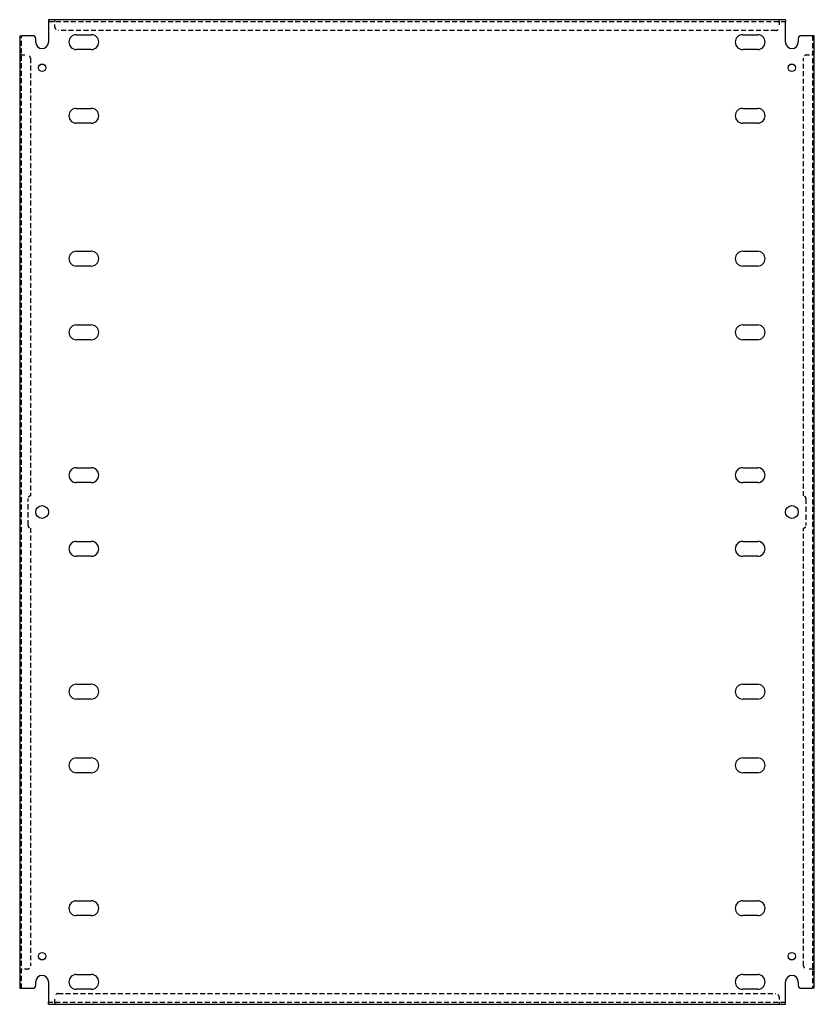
# Model space of a CAD drawing. Header units: inches. Extents: x 53 to 84, y 17.5 to 55.9.
import ezdxf

# ---------------------------------------------------------------- set-up
doc = ezdxf.new("R2010")
doc.units = ezdxf.units.IN
doc.header["$MEASUREMENT"] = 0
doc.linetypes.add('DASHED_SPACE', pattern=[0.2067, 0.1654, -0.0413])
doc.layers.add('Hidden Edges(ANSI)', color=7, linetype='DASHED_SPACE', lineweight=25)
doc.layers.add('Visible Edges(ANSI)', color=7, linetype='Continuous', lineweight=25)

msp = doc.modelspace()

# ---------------------------------------------------------------- linework, layer by layer
at = {"layer": 'Hidden Edges(ANSI)', "ltscale": 1.159087}
for p, q in [((54.095, 55.824), (82.845, 55.824)), ((82.845, 17.535), (54.095, 17.535))]:
    msp.add_line(p, q, dxfattribs=at)
at = {"layer": 'Hidden Edges(ANSI)', "ltscale": 0.129419}
for p, q in [((54.345, 55.824), (54.345, 55.892)), ((54.345, 55.824), (54.345, 55.892)), ((82.595, 55.824), (82.595, 55.892)), ((82.595, 55.824), (82.595, 55.892)), ((53.038, 54.517), (52.97, 54.517)), ((53.038, 54.517), (52.97, 54.517)), ((83.902, 54.517), (83.97, 54.517)), ((83.902, 54.517), (83.97, 54.517)), ((53.038, 18.842), (52.97, 18.842)), ((53.038, 18.842), (52.97, 18.842)), ((83.902, 18.842), (83.97, 18.842)), ((83.902, 18.842), (83.97, 18.842)), ((54.345, 17.535), (54.345, 17.467)), ((54.345, 17.535), (54.345, 17.467)), ((82.595, 17.535), (82.595, 17.467)), ((82.595, 17.535), (82.595, 17.467))]:
    msp.add_line(p, q, dxfattribs=at)
at = {"layer": 'Hidden Edges(ANSI)', "ltscale": 0.092649}
for p, q in [((54.345, 55.824), (54.345, 55.793)), ((82.595, 55.824), (82.595, 55.793)), ((53.038, 54.517), (53.069, 54.517)), ((83.902, 54.517), (83.871, 54.517)), ((53.038, 18.842), (53.069, 18.842)), ((83.902, 18.842), (83.871, 18.842)), ((54.345, 17.535), (54.345, 17.566)), ((82.595, 17.535), (82.595, 17.566))]:
    msp.add_line(p, q, dxfattribs=at)
at = {"layer": 'Hidden Edges(ANSI)', "ltscale": 0.369411}
for p, q in [((54.345, 55.599), (54.345, 55.793)), ((82.595, 55.793), (82.595, 55.599)), ((53.069, 54.517), (53.263, 54.517)), ((83.677, 54.517), (83.871, 54.517)), ((53.263, 18.842), (53.069, 18.842)), ((83.871, 18.842), (83.677, 18.842)), ((54.345, 17.566), (54.345, 17.76)), ((82.595, 17.76), (82.595, 17.566))]:
    msp.add_line(p, q, dxfattribs=at)
at = {"layer": 'Hidden Edges(ANSI)', "ltscale": 1.157795}
for p, q in [((82.47, 55.474), (54.47, 55.474)), ((54.47, 17.885), (82.47, 17.885))]:
    msp.add_line(p, q, dxfattribs=at)
at = {"layer": 'Hidden Edges(ANSI)', "ltscale": 1.160323}
for p, q in [((53.038, 18.092), (53.038, 55.267)), ((83.902, 55.267), (83.902, 18.092))]:
    msp.add_line(p, q, dxfattribs=at)
at = {"layer": 'Hidden Edges(ANSI)', "ltscale": 1.16434}
for p, q in [((53.388, 54.392), (53.388, 37.304)), ((83.552, 37.304), (83.552, 54.392)), ((53.388, 36.054), (53.388, 18.967)), ((83.552, 18.967), (83.552, 36.054))]:
    msp.add_line(p, q, dxfattribs=at)
at = {"layer": 'Hidden Edges(ANSI)', "ltscale": 1.28568}
for p, q in [((53.295, 36.148), (53.295, 37.211)), ((83.646, 37.211), (83.646, 36.148))]:
    msp.add_line(p, q, dxfattribs=at)
at = {"layer": 'Hidden Edges(ANSI)', "ltscale": 0.373886}
for centre, start, end in [((54.47, 55.599), 180, 270), ((82.47, 55.599), 270, 0), ((53.263, 54.392), 0, 90), ((83.677, 54.392), 90, 180), ((53.263, 18.967), 270, 0), ((83.677, 18.967), 180, 270), ((54.47, 17.76), 90, 180), ((82.47, 17.76), 0, 90)]:
    msp.add_arc(centre, 0.125, start, end, dxfattribs=at)
at = {"layer": 'Hidden Edges(ANSI)', "ltscale": 0.279642}
for centre, start, end in [((53.388, 37.211), 90, 180), ((83.552, 37.211), 0, 90), ((53.388, 36.148), 180, 270), ((83.552, 36.148), 270, 0)]:
    msp.add_arc(centre, 0.0935, start, end, dxfattribs=at)
at = {"layer": 'Visible Edges(ANSI)'}
for p, q in [((82.845, 55.892), (54.095, 55.892)), ((54.095, 55.892), (54.095, 55.793)), ((54.095, 55.793), (54.095, 55.017)), ((82.845, 55.892), (82.845, 55.793)), ((82.845, 55.017), (82.845, 55.793)), ((52.97, 55.267), (53.069, 55.267)), ((52.97, 55.267), (52.97, 18.092)), ((53.47, 55.267), (53.069, 55.267)), ((53.595, 55.017), (53.595, 55.142)), ((55.179, 55.307), (55.761, 55.307)), ((81.179, 55.307), (81.761, 55.307)), ((83.345, 55.142), (83.345, 55.017)), ((83.871, 55.267), (83.47, 55.267)), ((83.97, 55.267), (83.871, 55.267)), ((83.97, 18.092), (83.97, 55.267)), ((55.761, 54.727), (55.179, 54.727)), ((81.761, 54.727), (81.179, 54.727)), ((55.179, 52.432), (55.761, 52.432)), ((81.179, 52.432), (81.761, 52.432)), ((55.761, 51.852), (55.179, 51.852)), ((81.761, 51.852), (81.179, 51.852)), ((55.179, 46.857), (55.761, 46.857)), ((81.179, 46.857), (81.761, 46.857)), ((55.761, 46.277), (55.179, 46.277)), ((81.761, 46.277), (81.179, 46.277)), ((55.179, 43.982), (55.761, 43.982)), ((81.179, 43.982), (81.761, 43.982)), ((55.761, 43.402), (55.179, 43.402)), ((81.761, 43.402), (81.179, 43.402)), ((55.179, 38.407), (55.761, 38.407)), ((81.179, 38.407), (81.761, 38.407)), ((55.761, 37.827), (55.179, 37.827)), ((81.761, 37.827), (81.179, 37.827)), ((55.179, 35.532), (55.761, 35.532)), ((81.179, 35.532), (81.761, 35.532)), ((55.761, 34.952), (55.179, 34.952)), ((81.761, 34.952), (81.179, 34.952)), ((55.179, 29.957), (55.761, 29.957)), ((81.179, 29.957), (81.761, 29.957)), ((55.761, 29.377), (55.179, 29.377)), ((81.761, 29.377), (81.179, 29.377)), ((55.179, 27.082), (55.761, 27.082)), ((81.179, 27.082), (81.761, 27.082)), ((55.761, 26.502), (55.179, 26.502)), ((81.761, 26.502), (81.179, 26.502)), ((55.179, 21.507), (55.761, 21.507)), ((81.179, 21.507), (81.761, 21.507)), ((55.761, 20.927), (55.179, 20.927)), ((81.761, 20.927), (81.179, 20.927)), ((55.179, 18.632), (55.761, 18.632)), ((81.179, 18.632), (81.761, 18.632)), ((52.97, 18.092), (53.069, 18.092)), ((53.069, 18.092), (53.47, 18.092)), ((53.595, 18.217), (53.595, 18.342)), ((54.095, 18.342), (54.095, 17.566)), ((82.845, 17.566), (82.845, 18.342)), ((83.345, 18.342), (83.345, 18.217)), ((83.47, 18.092), (83.871, 18.092)), ((83.97, 18.092), (83.871, 18.092)), ((55.761, 18.052), (55.179, 18.052)), ((81.761, 18.052), (81.179, 18.052)), ((54.095, 17.467), (54.095, 17.566)), ((54.095, 17.467), (82.845, 17.467)), ((82.845, 17.467), (82.845, 17.566))]:
    msp.add_line(p, q, dxfattribs=at)
for centre, radius in [((53.845, 54.017), 0.145), ((83.095, 54.017), 0.145), ((53.845, 36.679), 0.25), ((83.095, 36.679), 0.25), ((53.845, 19.342), 0.145), ((83.095, 19.342), 0.145)]:
    msp.add_circle(centre, radius, dxfattribs=at)
for centre, radius, start, end in [((53.47, 55.142), 0.125, 0, 90), ((53.845, 55.017), 0.25, 180, 0), ((55.179, 55.017), 0.29, 90, 270), ((55.761, 55.017), 0.29, 270, 90), ((81.179, 55.017), 0.29, 90, 270), ((81.761, 55.017), 0.29, 270, 90), ((83.095, 55.017), 0.25, 180, 0), ((83.47, 55.142), 0.125, 90, 180), ((55.179, 52.142), 0.29, 90, 270), ((55.761, 52.142), 0.29, 270, 90), ((81.179, 52.142), 0.29, 90, 270), ((81.761, 52.142), 0.29, 270, 90), ((55.179, 46.567), 0.29, 90, 270), ((55.761, 46.567), 0.29, 270, 90), ((81.179, 46.567), 0.29, 90, 270), ((81.761, 46.567), 0.29, 270, 90), ((55.179, 43.692), 0.29, 90, 270), ((55.761, 43.692), 0.29, 270, 90), ((81.179, 43.692), 0.29, 90, 270), ((81.761, 43.692), 0.29, 270, 90), ((55.179, 38.117), 0.29, 90, 270), ((55.761, 38.117), 0.29, 270, 90), ((81.179, 38.117), 0.29, 90, 270), ((81.761, 38.117), 0.29, 270, 90), ((55.179, 35.242), 0.29, 90, 270), ((55.761, 35.242), 0.29, 270, 90), ((81.179, 35.242), 0.29, 90, 270), ((81.761, 35.242), 0.29, 270, 90), ((55.179, 29.667), 0.29, 90, 270), ((55.761, 29.667), 0.29, 270, 90), ((81.179, 29.667), 0.29, 90, 270), ((81.761, 29.667), 0.29, 270, 90), ((55.179, 26.792), 0.29, 90, 270), ((55.761, 26.792), 0.29, 270, 90), ((81.179, 26.792), 0.29, 90, 270), ((81.761, 26.792), 0.29, 270, 90), ((55.179, 21.217), 0.29, 90, 270), ((55.761, 21.217), 0.29, 270, 90), ((81.179, 21.217), 0.29, 90, 270), ((81.761, 21.217), 0.29, 270, 90), ((53.845, 18.342), 0.25, 0, 180), ((55.179, 18.342), 0.29, 90, 270), ((55.761, 18.342), 0.29, 270, 90), ((81.179, 18.342), 0.29, 90, 270), ((81.761, 18.342), 0.29, 270, 90), ((83.095, 18.342), 0.25, 0, 180), ((53.47, 18.217), 0.125, 270, 0), ((83.47, 18.217), 0.125, 180, 270)]:
    msp.add_arc(centre, radius, start, end, dxfattribs=at)

doc.saveas('drawing.dxf')
